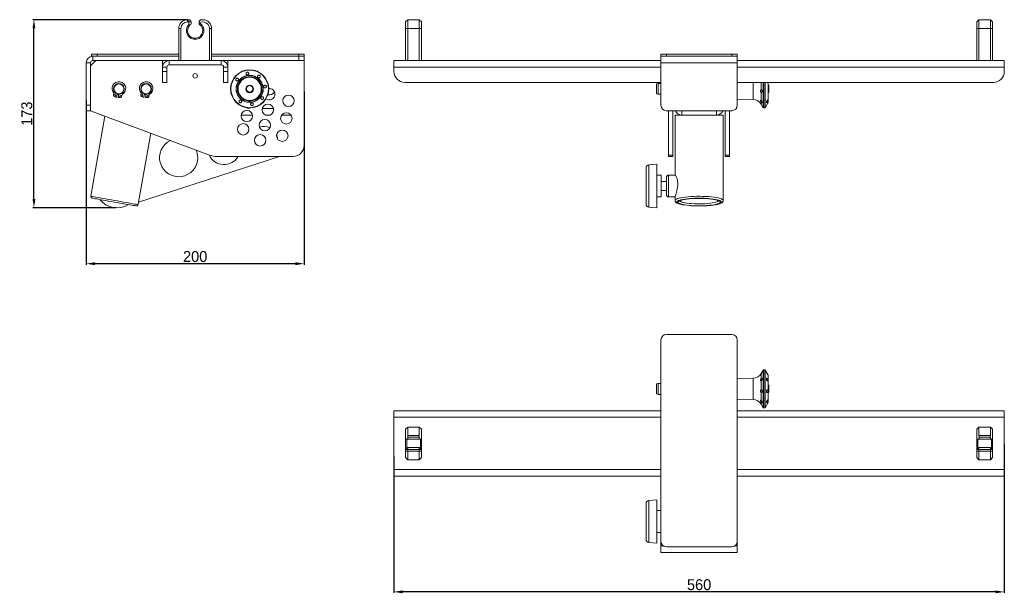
# Model space of a CAD drawing. Header units: millimetres. Extents: x -1231 to 214, y -125 to 566.
# Tile 1 of 2: x -1231 to -327, y -125 to 402. Entities that reach past the tile are written whole.
import ezdxf

# ---------------------------------------------------------------- set-up
doc = ezdxf.new("R2010")
doc.units = ezdxf.units.MM
doc.header["$PDSIZE"] = -1
doc.dimstyles.new('ISO-25', dxfattribs={"dimtxt": 2.5, "dimasz": 2.5, "dimexe": 1.25, "dimexo": 0.625, "dimtad": 1, "dimtxsty": 'Standard', "dimcen": 2.5, "dimadec": 0, "dimazin": 0, "dimtfac": 1, "dimtmove": 0, "dimatfit": 3, "dimfxl": 0, "dimarcsym": 0})

# ---------------------------------------------------------------- blocks, each defined once
blk = doc.blocks.new('*D7')
at = {"color": 0, "lineweight": -2}
for p, q in [((-327.16, 12.09), (-327.16, -124.19)), ((-887.16, 1.42), (-887.16, -124.19)), ((-335.16, -123.19), (-879.16, -123.19))]:
    blk.add_line(p, q, dxfattribs=at)
at = {"color": 0}
for points in [[(-879.16, -121.85), (-879.16, -124.52), (-887.16, -123.19)], [(-335.16, -121.85), (-335.16, -124.52), (-327.16, -123.19)]]:
    blk.add_solid(points, dxfattribs=at)
at = {"layer": 'Defpoints', "color": 0}
for p in [(-327.16, 13.09), (-887.16, 2.42), (-887.16, -123.19)]:
    blk.add_point(p, dxfattribs=at)
at = {"color": 0, "insert": (-607.16, -116.66), "char_height": 10, "attachment_point": 5}
blk.add_mtext('560', dxfattribs=at)
blk = doc.blocks.new('*D8')
at = {"color": 0, "lineweight": -2}
for p, q in [((-969.51, 335.96), (-969.51, 177.03)), ((-1169.51, 328.02), (-1169.51, 177.03)), ((-977.51, 178.03), (-1161.51, 178.03))]:
    blk.add_line(p, q, dxfattribs=at)
at = {"color": 0}
for points in [[(-1161.51, 179.37), (-1161.51, 176.7), (-1169.51, 178.03)], [(-977.51, 179.37), (-977.51, 176.7), (-969.51, 178.03)]]:
    blk.add_solid(points, dxfattribs=at)
at = {"layer": 'Defpoints', "color": 0}
for p in [(-969.51, 336.96), (-1169.51, 329.02), (-1169.51, 178.03)]:
    blk.add_point(p, dxfattribs=at)
at = {"color": 0, "insert": (-1069.51, 184.56), "char_height": 10, "attachment_point": 5}
blk.add_mtext('200', dxfattribs=at)
blk = doc.blocks.new('*D9')
at = {"color": 0, "lineweight": -2}
for p, q in [((-1076.26, 401.96), (-1218.42, 401.96)), ((-1217.42, 237.34), (-1217.42, 393.96)), ((-1142.22, 229.34), (-1218.42, 229.34))]:
    blk.add_line(p, q, dxfattribs=at)
at = {"color": 0}
for points in [[(-1218.75, 393.96), (-1216.08, 393.96), (-1217.42, 401.96)], [(-1218.75, 237.34), (-1216.08, 237.34), (-1217.42, 229.34)]]:
    blk.add_solid(points, dxfattribs=at)
at = {"layer": 'Defpoints', "color": 0}
for p in [(-1217.42, 401.96), (-1075.26, 401.96), (-1141.22, 229.34)]:
    blk.add_point(p, dxfattribs=at)
at = {"color": 0, "insert": (-1223.94, 315.65), "char_height": 10, "attachment_point": 5, "rotation": 90}
blk.add_mtext('173', dxfattribs=at)

msp = doc.modelspace()

# ---------------------------------------------------------------- linework, layer by layer
at = {"color": 7, "linetype": 'Continuous', "lineweight": 15}
for p, q in [((-1076.51, 401.96), (-1076.51, 399.96)), ((-1076.51, 401.96), (-1075.26, 401.96)), ((-1075.26, 399.96), (-1076.51, 399.96)), ((-1075.26, 401.96), (-1075.26, 399.96)), ((-1075.26, 397.52), (-1075.26, 399.96)), ((-1073.26, 399.96), (-1075.26, 399.96)), ((-1074.26, 397.1), (-1075.26, 397.52)), ((-1073.26, 399.96), (-1073.26, 397.87)), ((-1065.76, 399.01), (-1065.76, 399.96)), ((-1065.76, 397.87), (-1065.76, 399.01)), ((-1065.74, 399.01), (-1065.76, 399.01)), ((-1063.76, 401.96), (-1062.2, 401.95)), ((-876.41, 399.96), (-874.41, 401.96)), ((-876.41, 393.96), (-876.41, 399.96)), ((-874.4, 401.96), (-874.41, 401.96)), ((-874.41, 401.96), (-874.41, 393.96)), ((-874.41, 401.96), (-863.91, 401.96)), ((-863.91, 401.96), (-863.92, 401.96)), ((-863.91, 393.96), (-863.91, 401.96)), ((-863.91, 401.96), (-861.91, 399.96)), ((-861.91, 399.96), (-861.91, 393.96)), ((-352.41, 399.96), (-350.41, 401.96)), ((-352.41, 393.96), (-352.41, 399.96)), ((-350.4, 401.96), (-350.41, 401.96)), ((-350.41, 401.96), (-350.41, 393.96)), ((-350.41, 401.96), (-339.91, 401.96)), ((-339.91, 401.96), (-339.92, 401.96)), ((-339.91, 393.96), (-339.91, 401.96)), ((-339.91, 401.96), (-337.91, 399.96)), ((-337.91, 399.96), (-337.91, 393.96)), ((-1084.51, 393.96), (-1082.51, 393.96)), ((-1084.51, 364.46), (-1084.51, 393.96)), ((-1082.51, 393.96), (-1082.51, 364.46)), ((-1056.51, 364.46), (-1056.51, 393.96)), ((-1054.51, 393.96), (-1056.51, 393.96)), ((-1054.51, 393.96), (-1054.51, 364.46)), ((-876.41, 393.96), (-874.41, 393.96)), ((-876.41, 364.46), (-876.41, 393.96)), ((-874.41, 393.96), (-863.91, 393.96)), ((-874.41, 393.96), (-874.41, 364.46)), ((-863.91, 393.96), (-861.91, 393.96)), ((-863.91, 364.46), (-863.91, 393.96)), ((-861.91, 393.96), (-861.91, 364.46)), ((-352.41, 393.96), (-350.41, 393.96)), ((-352.41, 364.46), (-352.41, 393.96)), ((-350.41, 393.96), (-350.41, 364.46)), ((-350.41, 393.96), (-339.91, 393.96)), ((-339.91, 364.46), (-339.91, 393.96)), ((-339.91, 393.96), (-337.91, 393.96)), ((-337.91, 393.96), (-337.91, 364.46)), ((-1164.51, 370.46), (-1164.51, 368.46)), ((-1164.51, 370.46), (-1159.51, 370.46)), ((-1159.51, 370.46), (-1159.51, 368.46)), ((-1159.51, 370.46), (-1084.51, 370.46)), ((-1054.51, 370.46), (-974.51, 370.46)), ((-974.51, 370.46), (-974.51, 368.46)), ((-974.51, 370.46), (-969.51, 370.46)), ((-969.51, 370.46), (-969.51, 368.46)), ((-642.16, 370.46), (-642.16, 368.46)), ((-642.16, 370.46), (-637.16, 370.46)), ((-637.16, 370.46), (-637.16, 368.46)), ((-637.16, 370.46), (-577.16, 370.46)), ((-577.16, 370.46), (-577.16, 368.46)), ((-577.16, 370.46), (-572.16, 370.46)), ((-572.16, 370.46), (-572.16, 368.46)), ((-1165.51, 362.46), (-1169.51, 362.46)), ((-1169.51, 323.46), (-1169.51, 362.46)), ((-1160.51, 364.46), (-1165.51, 359.46)), ((-1165.51, 323.46), (-1165.51, 362.46)), ((-1164.51, 368.46), (-1163.51, 368.46)), ((-1163.51, 368.46), (-1163.51, 364.46)), ((-1163.51, 368.46), (-1084.51, 368.46)), ((-1163.51, 364.46), (-1093.51, 364.46)), ((-1159.51, 368.46), (-1084.51, 368.46)), ((-1099.51, 358.46), (-1099.51, 364.46)), ((-1093.51, 364.46), (-1093.51, 360.46)), ((-1093.51, 364.46), (-1045.51, 364.46)), ((-1054.51, 368.46), (-974.51, 368.46)), ((-1045.51, 364.46), (-974.51, 364.46)), ((-1045.51, 360.46), (-1045.51, 364.46)), ((-1039.51, 364.46), (-1039.51, 358.46)), ((-974.51, 368.46), (-969.51, 368.46)), ((-974.51, 364.46), (-974.51, 368.46)), ((-969.51, 364.46), (-974.51, 364.46)), ((-969.51, 368.46), (-969.51, 364.46)), ((-969.51, 286.46), (-969.51, 364.46)), ((-642.16, 364.46), (-887.16, 364.46)), ((-887.16, 358.46), (-887.16, 364.46)), ((-640.16, 368.46), (-642.16, 368.46)), ((-642.16, 362.46), (-642.16, 368.46)), ((-572.16, 362.46), (-642.16, 362.46)), ((-642.16, 323.46), (-642.16, 362.46)), ((-640.16, 368.46), (-637.16, 368.46)), ((-637.16, 368.46), (-577.16, 368.46)), ((-577.16, 368.46), (-574.16, 368.46)), ((-572.16, 368.46), (-574.16, 368.46)), ((-572.16, 362.46), (-572.16, 368.46)), ((-327.16, 364.46), (-572.16, 364.46)), ((-572.16, 323.46), (-572.16, 362.46)), ((-327.16, 358.46), (-327.16, 364.46)), ((-1095.51, 358.46), (-1099.51, 358.46)), ((-1099.51, 354.46), (-1099.51, 358.46)), ((-1099.51, 344.46), (-1099.51, 354.46)), ((-1099.51, 354.46), (-1095.51, 354.46)), ((-1095.51, 354.46), (-1095.51, 358.46)), ((-1095.51, 354.46), (-1095.51, 344.46)), ((-1093.51, 360.46), (-1045.51, 360.46)), ((-1039.51, 358.46), (-1043.51, 358.46)), ((-1043.51, 358.46), (-1043.51, 354.46)), ((-1043.51, 354.46), (-1039.51, 354.46)), ((-1043.51, 344.46), (-1043.51, 354.46)), ((-1039.51, 358.46), (-1039.51, 354.46)), ((-1039.51, 354.46), (-1039.51, 344.46)), ((-969.51, 320.46), (-969.51, 353.46)), ((-887.16, 354.46), (-887.16, 358.46)), ((-327.16, 354.46), (-327.16, 358.46)), ((-1095.51, 344.46), (-1099.51, 344.46)), ((-1039.51, 344.46), (-1043.51, 344.46)), ((-642.16, 344.46), (-877.16, 344.46)), ((-644.67, 343.46), (-646.17, 343.06)), ((-642.16, 343.46), (-644.67, 343.46)), ((-644.67, 343.46), (-644.67, 333.46)), ((-337.16, 344.46), (-572.16, 344.46)), ((-1144.01, 334.53), (-1144.34, 332.64)), ((-1119.01, 334.53), (-1119.34, 332.64)), ((-646.17, 343.06), (-646.17, 341.19)), ((-646.17, 341.19), (-646.17, 333.86)), ((-550.17, 335.16), (-550.17, 327.87)), ((-543.07, 341.46), (-543.57, 341.96)), ((-543.57, 334.96), (-543.07, 335.46)), ((-543.07, 335.46), (-543.07, 341.46)), ((-1141.64, 330.67), (-1143.61, 331.39)), ((-1141.1, 333.72), (-1141.64, 330.67)), ((-1140.45, 333.55), (-1140.46, 333.29)), ((-1139.62, 333.46), (-1140.16, 330.41)), ((-1138.06, 330.41), (-1140.16, 330.41)), ((-1136.62, 333.23), (-1136.95, 331.34)), ((-1116.64, 330.67), (-1118.61, 331.39)), ((-1116.1, 333.72), (-1116.64, 330.67)), ((-1115.79, 333.62), (-1115.82, 333.37)), ((-1114.62, 333.46), (-1115.16, 330.41)), ((-1113.06, 330.41), (-1115.16, 330.41)), ((-1111.62, 333.23), (-1111.95, 331.34)), ((-646.17, 333.86), (-644.67, 333.46)), ((-644.67, 333.46), (-642.16, 333.46)), ((-572.16, 328.89), (-557.5, 328.63)), ((-546.47, 321.21), (-543.74, 325.93)), ((-1169.51, 318.46), (-1169.51, 323.46)), ((-1169.51, 323.46), (-1165.51, 323.46)), ((-1165.51, 318.46), (-1169.51, 318.46)), ((-1165.51, 323.46), (-1165.51, 318.46)), ((-1165.51, 318.46), (-1056.33, 277.72)), ((-969.51, 314.46), (-969.51, 320.46)), ((-577.16, 318.46), (-637.16, 318.46)), ((-635.16, 318.46), (-635.16, 277.72)), ((-631.16, 318.46), (-631.16, 277.72)), ((-623.16, 318.46), (-623.16, 314.46)), ((-591.16, 314.46), (-591.16, 318.46)), ((-583.16, 318.46), (-583.16, 277.72)), ((-579.16, 318.46), (-579.16, 277.72)), ((-550.17, 324.32), (-548.38, 321.21)), ((-547.95, 320.96), (-546.9, 320.96)), ((-1152.25, 313.51), (-1165.23, 239.87)), ((-1155.51, 314.46), (-1155.51, 314.73)), ((-1155.51, 314.46), (-1154.79, 314.46)), ((-1027.29, 314.46), (-1016.97, 314.46)), ((-1004.99, 314.46), (-1000.71, 314.46)), ((-990.12, 314.46), (-981.63, 314.46)), ((-969.51, 291.11), (-969.51, 314.46)), ((-969.51, 314.46), (-969.51, 314.46)), ((-629.16, 314.46), (-629.16, 259.34)), ((-623.16, 314.46), (-629.16, 314.46)), ((-623.16, 314.46), (-591.16, 314.46)), ((-585.16, 314.46), (-591.16, 314.46)), ((-585.16, 236.05), (-585.16, 314.46)), ((-1110.33, 297.87), (-1121.51, 234.46)), ((-1121.51, 234.46), (-992.24, 276.46)), ((-1049.34, 276.46), (-979.51, 276.46)), ((-631.16, 277.72), (-635.16, 277.72)), ((-635.16, 277.72), (-635.16, 276.46)), ((-631.16, 276.46), (-635.16, 276.46)), ((-631.16, 277.72), (-631.16, 276.46)), ((-579.16, 277.72), (-583.16, 277.72)), ((-583.16, 277.72), (-583.16, 276.46)), ((-579.16, 276.46), (-583.16, 276.46)), ((-579.16, 277.72), (-579.16, 276.46)), ((-655.89, 256.25), (-655.89, 265.72)), ((-645.89, 269.34), (-653.15, 268.71)), ((-645.89, 257.78), (-645.89, 269.34)), ((-655.89, 232.96), (-655.89, 256.25)), ((-641.89, 259.34), (-645.89, 259.34)), ((-645.89, 229.34), (-645.89, 257.78)), ((-641.89, 253.56), (-641.89, 259.34)), ((-641.89, 239.34), (-641.89, 253.56)), ((-637.16, 253.34), (-641.89, 253.34)), ((-637.16, 250.73), (-637.16, 257.34)), ((-629.09, 259.34), (-635.16, 259.34)), ((-641.89, 245.34), (-637.16, 245.34)), ((-637.16, 241.34), (-637.16, 250.73)), ((-645.89, 239.34), (-641.89, 239.34)), ((-635.16, 239.34), (-629.16, 239.34)), ((-629.16, 239.49), (-629.16, 236.05)), ((-1121.9, 232.23), (-1121.51, 234.46)), ((-653.15, 229.98), (-645.89, 229.34)), ((-577.16, 113.09), (-637.16, 113.09)), ((-629.16, 113.09), (-625.16, 113.09)), ((-625.16, 113.09), (-623.16, 113.09)), ((-623.16, 113.09), (-591.16, 113.09)), ((-591.16, 113.09), (-589.16, 113.09)), ((-589.16, 113.09), (-585.16, 113.09)), ((-642.16, 108.09), (-642.16, -76.91)), ((-572.16, -76.91), (-572.16, 108.09)), ((-557.5, 72.92), (-572.16, 72.66)), ((-548.38, 80.34), (-550.17, 77.23)), ((-550.17, 76.84), (-550.17, 72.46)), ((-546.9, 80.59), (-547.95, 80.59)), ((-543.74, 75.61), (-546.47, 80.34)), ((-644.67, 68.09), (-646.17, 67.69)), ((-646.17, 67.69), (-646.17, 59.39)), ((-642.16, 68.09), (-644.67, 68.09)), ((-644.67, 68.09), (-644.67, 58.09)), ((-550.17, 70.48), (-550.17, 62.23)), ((-543.07, 66.09), (-543.57, 66.59)), ((-543.07, 64.87), (-543.07, 66.09)), ((-543.07, 60.09), (-543.07, 64.87)), ((-646.17, 59.39), (-646.17, 58.49)), ((-646.17, 58.49), (-644.67, 58.09)), ((-644.67, 58.09), (-642.16, 58.09)), ((-550.17, 59.79), (-550.17, 52.5)), ((-543.57, 59.59), (-543.07, 60.09)), ((-572.16, 53.52), (-557.5, 53.26)), ((-550.17, 48.95), (-548.38, 45.84)), ((-547.95, 45.59), (-546.9, 45.59)), ((-546.47, 45.84), (-543.74, 50.57)), ((-642.16, 43.09), (-887.16, 43.09)), ((-887.16, 37.09), (-887.16, 43.09)), ((-887.16, -10.91), (-887.16, 37.09)), ((-327.16, 43.09), (-572.16, 43.09)), ((-327.16, 37.09), (-327.16, 43.09)), ((-327.16, -10.91), (-327.16, 37.09)), ((-876.41, 26.09), (-874.41, 28.09)), ((-874.41, 28.09), (-874.41, 20.4)), ((-874.41, 28.09), (-863.91, 28.09)), ((-863.91, 20.4), (-863.91, 28.09)), ((-863.91, 28.09), (-861.91, 26.09)), ((-352.41, 26.09), (-350.41, 28.09)), ((-350.41, 28.09), (-350.41, 20.4)), ((-350.41, 28.09), (-339.91, 28.09)), ((-339.91, 20.4), (-339.91, 28.09)), ((-339.91, 28.09), (-337.91, 26.09)), ((-876.41, 16.86), (-876.41, 26.09)), ((-874.41, 20.4), (-874.31, 18.84)), ((-874.41, 20.4), (-863.91, 20.4)), ((-874.31, 18.84), (-864.01, 18.84)), ((-864.01, 18.84), (-863.91, 20.4)), ((-861.91, 26.09), (-861.91, 16.86)), ((-352.41, 16.86), (-352.41, 26.09)), ((-350.41, 20.4), (-350.31, 18.84)), ((-350.41, 20.4), (-339.91, 20.4)), ((-350.31, 18.84), (-340.01, 18.84)), ((-340.01, 18.84), (-339.91, 20.4)), ((-337.91, 26.09), (-337.91, 16.86)), ((-876.4, 16.84), (-876.41, 16.86)), ((-876.41, 7.34), (-876.41, 16.86)), ((-876.41, 7.34), (-874.41, 9.34)), ((-875.59, 16.84), (-876.4, 16.84)), ((-875.59, 16.84), (-862.73, 16.84)), ((-875.41, 16.84), (-875.41, 8.34)), ((-874.41, 9.34), (-874.41, 7.34)), ((-874.41, 9.34), (-863.91, 9.34)), ((-863.91, 9.34), (-861.91, 7.34)), ((-863.91, 7.34), (-863.91, 9.34)), ((-862.91, 8.34), (-862.91, 16.84)), ((-861.92, 16.84), (-862.73, 16.84)), ((-861.91, 16.86), (-861.92, 16.84)), ((-861.91, 16.91), (-861.91, 7.34)), ((-352.4, 16.84), (-352.41, 16.86)), ((-352.41, 7.34), (-352.41, 16.86)), ((-352.41, 7.34), (-350.41, 9.34)), ((-351.59, 16.84), (-352.4, 16.84)), ((-351.59, 16.84), (-338.73, 16.84)), ((-351.41, 16.84), (-351.41, 8.34)), ((-350.41, 9.34), (-350.41, 7.34)), ((-350.41, 9.34), (-339.91, 9.34)), ((-339.91, 9.34), (-337.91, 7.34)), ((-339.91, 7.34), (-339.91, 9.34)), ((-338.91, 8.34), (-338.91, 16.84)), ((-337.92, 16.84), (-338.73, 16.84)), ((-337.91, 16.86), (-337.92, 16.84)), ((-337.91, 16.91), (-337.91, 7.34)), ((-876.41, 6.09), (-876.41, 7.34)), ((-876.41, 7.34), (-874.41, 7.34)), ((-876.41, 6.09), (-874.41, 6.09)), ((-876.41, 0.09), (-876.41, 6.09)), ((-876.41, 0.09), (-874.41, -1.91)), ((-874.41, 7.34), (-874.41, 6.09)), ((-874.41, 7.34), (-863.91, 7.34)), ((-874.41, 6.09), (-863.91, 6.09)), ((-874.41, 6.09), (-874.41, -1.91)), ((-863.91, 7.34), (-861.91, 7.34)), ((-863.91, 6.09), (-863.91, 7.34)), ((-863.91, 6.09), (-861.91, 6.09)), ((-863.91, -1.91), (-863.91, 6.09)), ((-863.91, -1.91), (-861.91, 0.09)), ((-861.91, 7.34), (-861.91, 6.09)), ((-861.91, 6.09), (-861.91, 0.09)), ((-352.41, 6.09), (-352.41, 7.34)), ((-352.41, 7.34), (-350.41, 7.34)), ((-352.41, 6.09), (-350.41, 6.09)), ((-352.41, 0.09), (-352.41, 6.09)), ((-352.41, 0.09), (-350.41, -1.91)), ((-350.41, 7.34), (-339.91, 7.34)), ((-350.41, 7.34), (-350.41, 6.09)), ((-350.41, 6.09), (-339.91, 6.09)), ((-350.41, 6.09), (-350.41, -1.91)), ((-339.91, 7.34), (-337.91, 7.34)), ((-339.91, 6.09), (-339.91, 7.34)), ((-339.91, -1.91), (-339.91, 6.09)), ((-339.91, 6.09), (-337.91, 6.09)), ((-339.91, -1.91), (-337.91, 0.09)), ((-337.91, 7.34), (-337.91, 6.09)), ((-337.91, 6.09), (-337.91, 0.09)), ((-874.41, -1.91), (-863.91, -1.91)), ((-350.41, -1.91), (-339.91, -1.91)), ((-887.16, -16.91), (-887.16, -10.91)), ((-642.16, -16.91), (-887.16, -16.91)), ((-327.16, -16.91), (-572.16, -16.91)), ((-327.16, -16.91), (-327.16, -10.91)), ((-655.89, -73.47), (-655.89, -42.25)), ((-645.89, -38.63), (-653.15, -39.26)), ((-645.89, -76.76), (-645.89, -38.63)), ((-642.16, -48.63), (-645.89, -48.63)), ((-645.89, -68.63), (-642.16, -68.63)), ((-655.89, -75), (-655.89, -73.47)), ((-653.15, -77.99), (-645.89, -78.63)), ((-645.89, -78.63), (-645.89, -76.76)), ((-642.16, -80.91), (-642.16, -76.91)), ((-642.16, -86.91), (-642.16, -80.91)), ((-572.16, -80.91), (-572.16, -76.91)), ((-572.16, -86.91), (-572.16, -80.91)), ((-572.16, -86.91), (-642.16, -86.91)), ((-637.16, -81.91), (-577.16, -81.91))]:
    msp.add_line(p, q, dxfattribs=at)
at = {"color": 8, "linetype": 'Continuous', "lineweight": 15}
for p, q in [((-642.16, 358.46), (-887.16, 358.46)), ((-327.16, 358.46), (-572.16, 358.46)), ((-557.5, 344.3), (-557.5, 344.46)), ((-557.5, 328.63), (-557.5, 344.3)), ((-550.17, 344.46), (-550.17, 337.6)), ((-548.38, 321.21), (-548.38, 344.46)), ((-547.95, 320.96), (-547.95, 344.46)), ((-546.9, 320.96), (-546.9, 344.46)), ((-546.47, 344.46), (-546.47, 321.21)), ((-543.74, 325.93), (-543.74, 344.46)), ((-550.17, 326.4), (-550.17, 324.32)), ((-1007.96, 320.46), (-997.74, 320.46)), ((-969.51, 320.46), (-969.51, 320.46)), ((-653.15, 268.71), (-653.15, 229.98)), ((-635.16, 259.34), (-635.16, 251.08)), ((-635.16, 251.08), (-635.16, 239.34)), ((-623.16, 113.09), (-623.16, 113.09)), ((-591.16, 113.09), (-591.16, 113.09)), ((-557.5, 55.19), (-557.5, 72.92)), ((-550.17, 77.23), (-550.17, 77.2)), ((-548.38, 49.23), (-548.38, 80.34)), ((-547.95, 49.02), (-547.95, 80.59)), ((-546.9, 45.59), (-546.9, 80.59)), ((-546.47, 80.34), (-546.47, 45.84)), ((-543.74, 50.57), (-543.74, 75.61)), ((-557.5, 53.26), (-557.5, 55.19)), ((-550.17, 51.04), (-550.17, 48.95)), ((-548.38, 45.84), (-548.38, 49.23)), ((-547.95, 45.59), (-547.95, 49.02)), ((-642.16, 37.09), (-887.16, 37.09)), ((-327.16, 37.09), (-572.16, 37.09)), ((-642.16, -10.91), (-887.16, -10.91)), ((-327.16, -10.91), (-572.16, -10.91)), ((-653.15, -39.26), (-653.15, -77.99)), ((-640.16, -80.91), (-642.16, -80.91)), ((-572.16, -80.91), (-574.16, -80.91))]:
    msp.add_line(p, q, dxfattribs=at)
at = {"color": 7, "linetype": 'Continuous', "lineweight": 15, "flags": 128}
for points in [[(-1141.14, 333.47), (-1140.87, 333.39), (-1139.67, 333.21)], [(-1116.14, 333.47), (-1115.87, 333.39), (-1114.67, 333.21)], [(-1143.83, 234.57), (-1146.46, 235.03), (-1149.05, 235.49), (-1151.55, 235.93), (-1153.92, 236.35), (-1156.12, 236.74), (-1158.1, 237.09), (-1159.84, 237.39), (-1161.31, 237.65), (-1162.48, 237.86), (-1163.33, 238.01), (-1163.84, 238.1), (-1164.01, 238.13)], [(-622.52, 236.65), (-622.29, 236.71), (-620.47, 237.04), (-618.41, 237.33), (-616.13, 237.57), (-613.69, 237.76), (-611.13, 237.88), (-608.49, 237.95), (-605.83, 237.95), (-603.19, 237.88), (-600.63, 237.76), (-598.19, 237.57), (-595.91, 237.33), (-593.85, 237.04), (-592.03, 236.71), (-590.5, 236.33), (-590.2, 236.24)], [(-1123.64, 231.01), (-1123.81, 231.04), (-1124.33, 231.13), (-1125.17, 231.28), (-1126.34, 231.49), (-1127.81, 231.74), (-1129.55, 232.05), (-1131.54, 232.4), (-1133.73, 232.79), (-1136.1, 233.21), (-1138.6, 233.65), (-1141.19, 234.1), (-1143.83, 234.57)]]:
    msp.add_lwpolyline(points, dxfattribs=at)
at = {"color": 8, "linetype": 'Continuous', "lineweight": 15, "flags": 128}
for points in [[(-1165.23, 239.87), (-1165.22, 239.86), (-1164.95, 239.82), (-1164.34, 239.71), (-1163.38, 239.54), (-1162.09, 239.31), (-1160.5, 239.03), (-1158.64, 238.7), (-1156.52, 238.33), (-1154.2, 237.92), (-1151.7, 237.48), (-1149.06, 237.01), (-1146.34, 236.53), (-1143.57, 236.05)], [(-1143.57, 236.05), (-1140.8, 235.56), (-1138.07, 235.08), (-1135.44, 234.61), (-1132.93, 234.17), (-1130.61, 233.76), (-1128.49, 233.39), (-1126.63, 233.06), (-1125.04, 232.78), (-1123.75, 232.55), (-1122.8, 232.38), (-1122.18, 232.27), (-1121.91, 232.23), (-1121.9, 232.23)], [(-629.16, 236.05), (-629.11, 236.29), (-628.75, 236.78), (-628.04, 237.25), (-626.98, 237.7), (-625.6, 238.13), (-623.91, 238.52), (-621.95, 238.87), (-619.75, 239.18), (-617.34, 239.43), (-614.76, 239.63), (-612.06, 239.77), (-609.27, 239.85), (-606.46, 239.86), (-603.65, 239.82), (-600.9, 239.71), (-598.25, 239.54), (-595.76, 239.31), (-593.44, 239.03), (-591.36, 238.7), (-589.53, 238.33), (-587.99, 237.92), (-586.77, 237.48), (-585.88, 237.01), (-585.34, 236.53), (-585.16, 236.05)], [(-624.09, 236.57), (-624.91, 236.35), (-626.1, 235.93), (-626.96, 235.49), (-627.48, 235.03), (-627.66, 234.57), (-627.48, 234.1), (-626.96, 233.65), (-626.1, 233.21), (-624.91, 232.79), (-623.42, 232.4), (-621.72, 232.06)], [(-621.71, 232.31), (-622.29, 232.43), (-623.82, 232.81), (-625.05, 233.22), (-625.94, 233.65), (-626.48, 234.11), (-626.66, 234.57), (-626.48, 235.03), (-625.94, 235.48), (-625.05, 235.92), (-623.82, 236.33), (-622.52, 236.65)], [(-625.16, 236.06), (-625.12, 235.83), (-624.77, 235.4), (-624.07, 234.98), (-623.05, 234.58), (-621.72, 234.21), (-620.11, 233.87), (-618.24, 233.58), (-616.16, 233.34), (-613.9, 233.15), (-611.51, 233.01), (-609.04, 232.94), (-606.53, 232.92), (-604.03, 232.97), (-601.6, 233.07), (-599.27, 233.24), (-597.09, 233.45), (-595.12, 233.72), (-593.37, 234.04), (-591.9, 234.39), (-590.72, 234.77), (-589.86, 235.18), (-589.34, 235.61), (-589.16, 236.05), (-589.16, 236.05)], [(-586.66, 234.57), (-586.84, 235.03), (-587.36, 235.49), (-588.22, 235.93), (-589.41, 236.35), (-590.24, 236.58)], [(-590.2, 236.24), (-589.27, 235.92), (-588.38, 235.48), (-587.84, 235.03), (-587.66, 234.57)], [(-587.66, 234.57), (-587.84, 234.11), (-588.38, 233.65), (-589.27, 233.22), (-590.5, 232.81), (-592.03, 232.43), (-593.53, 232.15)], [(-592.72, 232.04), (-592.66, 232.05), (-590.9, 232.4), (-589.41, 232.79), (-588.22, 233.21), (-587.36, 233.65), (-586.84, 234.1), (-586.66, 234.57)]]:
    msp.add_lwpolyline(points, dxfattribs=at)
at = {"color": 7, "linetype": 'Continuous', "lineweight": 15}
for centre, radius in [((-1069.51, 350.46), 2.1), ((-1019.51, 338.46), 17.5), ((-1019.51, 338.46), 17.25), ((-1139.51, 338.46), 5), ((-1114.51, 338.46), 5), ((-1019.51, 338.46), 12.52), ((-1019.51, 338.46), 10.69), ((-1139.51, 338.46), 4.5), ((-1114.51, 338.46), 4.5), ((-1019.51, 338.46), 3.5), ((-1019.51, 338.46), 3), ((-1143.23, 332.44), 0.75), ((-1138.06, 331.53), 0.75), ((-1118.23, 332.44), 0.75), ((-1113.06, 331.53), 0.75), ((-983.89, 327.57), 5.25), ((-1022.13, 313.51), 5.25), ((-1002.85, 319.25), 5.25), ((-985.88, 311.37), 5.25), ((-1005.61, 305.07), 5.25), ((-1025.38, 301.37), 5.25), ((-989.55, 295.46), 5.25), ((-1009.83, 291.26), 5.25)]:
    msp.add_circle(centre, radius, dxfattribs=at)
for centre, radius, start, end in [((-1076.51, 393.96), 8, 90, 180), ((-1076.51, 393.96), 6, 90, 180), ((-1069.51, 391.96), 8, 135.95137, 61.88726), ((-1069.51, 391.96), 7, 132.73211, 57.60763), ((-1075.26, 399.96), 2, 0, 90), ((-1069.51, 391.96), 7, 122.39237, 132.73211), ((-1062.51, 393.96), 6, 0, 122.57406), ((-1062.51, 393.96), 8, 0, 87.81205), ((-1163.51, 362.46), 6, 90, 180), ((-1163.51, 362.46), 2, 90, 180), ((-1093.51, 358.46), 6, 90, 180), ((-1045.51, 358.46), 6, 0, 90), ((-1093.51, 358.46), 2, 90, 180), ((-1045.51, 358.46), 2, 0, 90), ((-877.16, 354.46), 10, 180, 270), ((-337.16, 354.46), 10, 270, 0), ((-1139.45, 338.8), 6.25, 296.8978, 223.158), ((-1114.45, 338.8), 6.25, 296.8978, 223.158), ((-1001.51, 338.46), 5.5, 255.97033, 329.7502), ((-1001.59, 333.64), 5.25, 0, 94.59845), ((-1143.23, 332.44), 1.13, 170.0279, 250.0279), ((-1138.06, 331.53), 1.13, 270.0279, 350.0279), ((-1118.23, 332.44), 1.12, 170.0279, 250.0279), ((-1113.06, 331.53), 1.13, 270.0279, 350.0279), ((-1001.59, 333.64), 5.25, 235.30866, 0), ((-557.65, 320), 8.63, 30, 89.00004), ((-544.17, 326.18), 0.5, 330, 0), ((-1020.16, 325.91), 5.25, 243.46749, 290.53251), ((-637.16, 323.46), 5, 180, 270), ((-623.16, 320.46), 6, 199.47122, 270), ((-591.16, 320.46), 6, 270, 340.52878), ((-577.16, 323.46), 5, 270, 0), ((-547.95, 321.46), 0.5, 210, 270), ((-546.9, 321.46), 0.5, 270, 330), ((-1006.36, 291.53), 12.5, 64.03149, 109.57765), ((-1084.7, 275.33), 17.5, 115.53284, 0), ((-1006.36, 291.53), 12.5, 4.54388, 21.75579), ((-1084.7, 275.33), 17.5, 0, 23.54225), ((-979.51, 286.46), 10, 270, 0), ((-1043.08, 283.94), 15, 203.7271, 330.09185), ((-1049.34, 296.46), 20, 249.53754, 270), ((-652.89, 265.72), 3, 95, 180), ((-635.16, 257.34), 2, 90, 180), ((-1163.75, 239.61), 1.5, 170, 260), ((-1141.22, 249.34), 20, 218.59038, 301.40962), ((-635.16, 241.34), 2, 180, 270), ((-607.16, 150.13), 88.09, 78.92982, 101.08494), ((-1123.38, 232.49), 1.5, 260, 350), ((-652.89, 232.96), 3, 180, 265), ((-607.15, 328.26), 97.29, 261.38487, 278.53119), ((-607.09, 322.4), 91.27, 260.77659, 278.54285), ((-637.16, 108.09), 5, 90, 180), ((-577.16, 108.09), 5, 0, 90), ((-557.65, 81.54), 8.63, 270.99996, 330), ((-547.95, 80.09), 0.5, 90, 150), ((-546.9, 80.09), 0.5, 30, 90), ((-544.17, 75.36), 0.5, 0, 30), ((-557.65, 44.64), 8.63, 30, 89.00004), ((-547.95, 46.09), 0.5, 210, 270), ((-546.9, 46.09), 0.5, 270, 330), ((-544.17, 50.82), 0.5, 330, 0), ((-652.89, -42.25), 3, 95, 180), ((-652.89, -75), 3, 180, 265), ((-637.16, -76.91), 5, 180, 270), ((-577.16, -76.91), 5, 270, 0)]:
    msp.add_arc(centre, radius, start, end, dxfattribs=at)
for points, knots in [([(-1065.76, 399.96), (-1065.73, 400.22), (-1065.68, 400.67), (-1065.31, 401.27), (-1064.83, 401.68), (-1064.29, 401.92), (-1063.92, 401.95), (-1063.76, 401.96)], [0, 0, 0, 0, 0.290308, 0.504359, 0.682834, 0.862175, 1, 1, 1, 1]), ([(-1021.8, 353.84), (-1021.67, 353.84), (-1021.42, 353.86), (-1021.05, 353.73), (-1020.73, 353.51), (-1020.49, 353.18), (-1020.35, 352.77), (-1020.37, 352.3), (-1020.57, 351.87), (-1020.88, 351.56), (-1021.26, 351.38), (-1021.65, 351.33), (-1022.01, 351.4), (-1022.34, 351.56), (-1022.63, 351.83), (-1022.83, 352.21), (-1022.9, 352.67), (-1022.78, 353.15), (-1022.49, 353.54), (-1022.13, 353.76), (-1021.89, 353.82), (-1021.8, 353.84)], [0, 0, 0, 0, 0.045449, 0.090821, 0.138221, 0.190882, 0.249935, 0.314503, 0.380408, 0.430877, 0.481587, 0.526213, 0.568445, 0.613131, 0.66365, 0.721669, 0.786029, 0.851984, 0.913319, 0.966743, 1, 1, 1, 1]), ([(-1030, 346.22), (-1030.08, 346.13), (-1030.24, 345.94), (-1030.58, 345.77), (-1030.95, 345.7), (-1031.36, 345.74), (-1031.76, 345.94), (-1032.09, 346.29), (-1032.26, 346.75), (-1032.25, 347.23), (-1032.08, 347.63), (-1031.82, 347.93), (-1031.53, 348.11), (-1031.18, 348.22), (-1030.79, 348.22), (-1030.37, 348.07), (-1030.01, 347.78), (-1029.78, 347.35), (-1029.73, 346.89), (-1029.82, 346.5), (-1029.94, 346.31), (-1030, 346.22)], [0, 0, 0, 0, 0.044293, 0.088475, 0.135429, 0.189331, 0.250628, 0.316494, 0.381026, 0.438838, 0.48889, 0.534067, 0.578219, 0.612343, 0.669691, 0.726842, 0.789595, 0.85572, 0.919027, 0.964603, 1, 1, 1, 1]), ([(-1029.37, 345.76), (-1028.89, 346.34), (-1027.91, 347.53), (-1026, 348.96), (-1023.78, 350.05), (-1021.33, 350.68), (-1018.8, 350.8), (-1016.36, 350.4), (-1014.13, 349.57), (-1012.16, 348.38), (-1010.45, 346.84), (-1009, 344.96), (-1007.91, 342.73), (-1007.28, 340.28), (-1007.17, 337.75), (-1007.56, 335.31), (-1008.39, 333.08), (-1009.59, 331.11), (-1011.12, 329.4), (-1013.01, 327.95), (-1015.23, 326.86), (-1017.68, 326.23), (-1020.21, 326.12), (-1022.65, 326.51), (-1024.88, 327.34), (-1026.85, 328.54), (-1028.57, 330.07), (-1030.01, 331.96), (-1031.1, 334.18), (-1031.73, 336.63), (-1031.85, 339.16), (-1031.45, 341.6), (-1030.64, 343.85), (-1029.78, 345.13), (-1029.37, 345.76)], [0, 0, 0, 0, 0.029129, 0.060003, 0.09216, 0.125, 0.15784, 0.189997, 0.220871, 0.25, 0.279129, 0.310003, 0.34216, 0.375, 0.40784, 0.439997, 0.470871, 0.5, 0.529129, 0.560003, 0.59216, 0.625, 0.65784, 0.689997, 0.720871, 0.75, 0.779129, 0.810003, 0.84216, 0.875, 0.90784, 0.939997, 0.970871, 1, 1, 1, 1]), ([(-1028.48, 345.1), (-1028.86, 344.53), (-1029.63, 343.36), (-1030.37, 341.32), (-1030.73, 339.1), (-1030.63, 336.8), (-1030.06, 334.57), (-1029.06, 332.55), (-1027.75, 330.83), (-1026.19, 329.43), (-1024.4, 328.35), (-1022.37, 327.59), (-1020.15, 327.23), (-1017.85, 327.33), (-1015.62, 327.91), (-1013.59, 328.9), (-1011.88, 330.21), (-1010.48, 331.78), (-1009.4, 333.56), (-1008.64, 335.59), (-1008.28, 337.82), (-1008.38, 340.12), (-1008.96, 342.34), (-1009.95, 344.37), (-1011.26, 346.09), (-1012.83, 347.48), (-1014.61, 348.57), (-1016.64, 349.32), (-1018.87, 349.68), (-1021.17, 349.58), (-1023.4, 349.01), (-1025.41, 348.01), (-1027.15, 346.71), (-1028.05, 345.63), (-1028.48, 345.1)], [0, 0, 0, 0, 0.029129, 0.060003, 0.09216, 0.125, 0.15784, 0.189997, 0.220871, 0.25, 0.279129, 0.310003, 0.34216, 0.375, 0.40784, 0.439997, 0.470871, 0.5, 0.529129, 0.560003, 0.59216, 0.625, 0.65784, 0.689997, 0.720871, 0.75, 0.779129, 0.810003, 0.84216, 0.875, 0.90784, 0.939997, 0.970871, 1, 1, 1, 1]), ([(-1011.13, 351.19), (-1011, 351.2), (-1010.74, 351.2), (-1010.36, 351.05), (-1010.06, 350.8), (-1009.85, 350.48), (-1009.74, 350.12), (-1009.75, 349.72), (-1009.89, 349.32), (-1010.18, 348.96), (-1010.61, 348.73), (-1011.07, 348.68), (-1011.49, 348.78), (-1011.82, 348.98), (-1012.06, 349.26), (-1012.21, 349.59), (-1012.27, 349.97), (-1012.2, 350.38), (-1011.97, 350.78), (-1011.61, 351.09), (-1011.28, 351.16), (-1011.13, 351.19)], [0, 0, 0, 0, 0.04819, 0.096523, 0.141915, 0.186004, 0.232007, 0.282471, 0.339058, 0.401821, 0.467935, 0.531248, 0.576831, 0.622552, 0.665008, 0.708311, 0.756372, 0.811565, 0.873944, 0.94004, 1, 1, 1, 1]), ([(-543.67, 326.24), (-543.67, 326.22), (-543.67, 326.15), (-543.67, 326.53), (-543.67, 327.34), (-543.67, 328.54), (-543.67, 330.07), (-543.67, 331.96), (-543.67, 334.18), (-543.67, 336.63), (-543.67, 339.16), (-543.67, 341.59), (-543.67, 343.38), (-543.67, 344.25), (-543.67, 344.46)], [0, 0, 0, 0, 0.027917, 0.124887, 0.217988, 0.305827, 0.393665, 0.486766, 0.583736, 0.682765, 0.781794, 0.878765, 0.971865, 1, 1, 1, 1]), ([(-1004.85, 341.71), (-1004.73, 341.64), (-1004.49, 341.51), (-1004.23, 341.16), (-1004.11, 340.76), (-1004.11, 340.37), (-1004.23, 340.01), (-1004.45, 339.69), (-1004.77, 339.44), (-1005.19, 339.3), (-1005.66, 339.32), (-1006.08, 339.51), (-1006.4, 339.83), (-1006.58, 340.2), (-1006.63, 340.59), (-1006.57, 340.95), (-1006.41, 341.29), (-1006.14, 341.57), (-1005.76, 341.78), (-1005.31, 341.85), (-1005, 341.76), (-1004.85, 341.71)], [0, 0, 0, 0, 0.052905, 0.106014, 0.154295, 0.198852, 0.243282, 0.290619, 0.343131, 0.402028, 0.466492, 0.532435, 0.583117, 0.634044, 0.678789, 0.721013, 0.765597, 0.815955, 0.8738, 0.938051, 1, 1, 1, 1]), ([(-550.17, 337.6), (-550.28, 337.57), (-550.49, 337.52), (-550.75, 337.22), (-550.89, 336.86), (-550.93, 336.51), (-550.88, 336.16), (-550.76, 335.82), (-550.56, 335.49), (-550.34, 335.27), (-550.22, 335.19), (-550.17, 335.16)], [0, 0, 0, 0, 0.1661609, 0.3137944, 0.4114063, 0.5096479, 0.5945254, 0.6801305, 0.8056523, 0.9331205, 1, 1, 1, 1]), ([(-550.17, 337.6), (-550.07, 337.58), (-549.87, 337.54), (-549.61, 337.23), (-549.44, 336.83), (-549.36, 336.39), (-549.36, 335.98), (-549.42, 335.64), (-549.53, 335.35), (-549.7, 335.16), (-549.92, 335.07), (-550.09, 335.13), (-550.17, 335.16)], [0, 0, 0, 0, 0.135885, 0.254086, 0.362076, 0.455711, 0.538731, 0.618035, 0.699829, 0.788942, 0.888699, 1, 1, 1, 1]), ([(-1029.25, 327.18), (-1029.2, 327.34), (-1029.11, 327.64), (-1028.77, 327.99), (-1028.34, 328.21), (-1027.87, 328.23), (-1027.47, 328.11), (-1027.15, 327.89), (-1026.92, 327.61), (-1026.78, 327.27), (-1026.75, 326.88), (-1026.84, 326.47), (-1027.09, 326.08), (-1027.48, 325.8), (-1027.96, 325.68), (-1028.42, 325.75), (-1028.79, 325.96), (-1029.06, 326.24), (-1029.22, 326.58), (-1029.28, 326.91), (-1029.26, 327.11), (-1029.25, 327.18)], [0, 0, 0, 0, 0.063677, 0.127245, 0.193407, 0.255771, 0.300545, 0.345432, 0.387714, 0.431531, 0.480571, 0.536938, 0.600206, 0.666363, 0.729156, 0.784336, 0.832398, 0.876844, 0.921395, 0.969035, 1, 1, 1, 1]), ([(-1016.25, 323.8), (-1016.32, 323.68), (-1016.46, 323.44), (-1016.81, 323.18), (-1017.2, 323.06), (-1017.6, 323.06), (-1017.96, 323.18), (-1018.27, 323.4), (-1018.52, 323.72), (-1018.66, 324.14), (-1018.64, 324.61), (-1018.45, 325.03), (-1018.14, 325.35), (-1017.77, 325.53), (-1017.37, 325.58), (-1017.01, 325.52), (-1016.68, 325.36), (-1016.39, 325.09), (-1016.19, 324.71), (-1016.11, 324.26), (-1016.21, 323.95), (-1016.25, 323.8)], [0, 0, 0, 0, 0.052903, 0.106014, 0.154295, 0.198852, 0.243282, 0.290618, 0.34313, 0.402026, 0.466492, 0.532435, 0.583116, 0.634044, 0.678789, 0.721012, 0.765596, 0.815954, 0.873799, 0.938051, 1, 1, 1, 1]), ([(-1007.01, 329.2), (-1007.09, 329.11), (-1007.27, 328.92), (-1007.61, 328.75), (-1008, 328.68), (-1008.4, 328.74), (-1008.79, 328.94), (-1009.11, 329.28), (-1009.27, 329.72), (-1009.27, 330.17), (-1009.13, 330.56), (-1008.89, 330.87), (-1008.59, 331.08), (-1008.24, 331.2), (-1007.84, 331.21), (-1007.43, 331.08), (-1007.1, 330.84), (-1006.87, 330.5), (-1006.75, 330.12), (-1006.77, 329.68), (-1006.89, 329.37), (-1006.99, 329.23), (-1007.01, 329.2)], [0, 0, 0, 0, 0.045439, 0.090802, 0.138192, 0.190842, 0.249883, 0.314437, 0.38033, 0.430785, 0.481486, 0.526103, 0.568325, 0.613002, 0.663511, 0.721518, 0.785864, 0.828782, 0.88393, 0.939306, 0.989143, 1, 1, 1, 1]), ([(-550.17, 327.87), (-550.28, 327.98), (-550.49, 328.18), (-550.75, 328.24), (-550.89, 328.15), (-550.93, 327.97), (-550.88, 327.72), (-550.76, 327.4), (-550.56, 327.02), (-550.34, 326.67), (-550.22, 326.47), (-550.17, 326.4)], [0, 0, 0, 0, 0.166162, 0.313797, 0.411406, 0.509646, 0.594525, 0.680135, 0.805655, 0.933121, 1, 1, 1, 1]), ([(-550.17, 327.87), (-550.07, 327.72), (-549.87, 327.45), (-549.61, 326.93), (-549.44, 326.46), (-549.36, 326.09), (-549.36, 325.85), (-549.42, 325.72), (-549.53, 325.7), (-549.7, 325.8), (-549.92, 326.03), (-550.09, 326.27), (-550.17, 326.4)], [0, 0, 0, 0, 0.135884, 0.254085, 0.362077, 0.455711, 0.538732, 0.618033, 0.69983, 0.788941, 0.888698, 1, 1, 1, 1]), ([(-545.11, 327.18), (-545.03, 327.34), (-544.86, 327.64), (-544.58, 327.99), (-544.32, 328.21), (-544.14, 328.23), (-544.05, 328.11), (-544.04, 327.89), (-544.1, 327.61), (-544.22, 327.27), (-544.39, 326.88), (-544.62, 326.47), (-544.89, 326.08), (-545.15, 325.8), (-545.35, 325.68), (-545.47, 325.75), (-545.5, 325.96), (-545.46, 326.24), (-545.37, 326.58), (-545.24, 326.91), (-545.15, 327.11), (-545.11, 327.18)], [0, 0, 0, 0, 0.063677, 0.127245, 0.193407, 0.255771, 0.300545, 0.345432, 0.387714, 0.431531, 0.480571, 0.536938, 0.600206, 0.666363, 0.729156, 0.784336, 0.832398, 0.876844, 0.921395, 0.969035, 1, 1, 1, 1]), ([(-629.05, 259.23), (-628.99, 259.24), (-628.86, 259.24), (-628.22, 258.14), (-627.55, 256.47), (-627.09, 254.64), (-626.76, 252.62), (-626.71, 249.91), (-627.15, 246.76), (-627.9, 243.84), (-628.68, 241.39), (-629.16, 239.87), (-629.11, 239.68), (-629.1, 239.62)], [0, 0, 0, 0, 0.067558, 0.172065, 0.285117, 0.343408, 0.403647, 0.513027, 0.613478, 0.71856, 0.83415, 0.950912, 1, 1, 1, 1]), ([(-629.13, 236.06), (-629.14, 235.96), (-629.17, 235.6), (-628.92, 235), (-628.49, 234.4), (-627.86, 233.89), (-626.98, 233.4), (-625.74, 232.93), (-624.15, 232.5), (-622.95, 232.22), (-622.23, 232.11), (-622.19, 232.1)], [0, 0, 0, 0, 0.032918, 0.128183, 0.223906, 0.334434, 0.477432, 0.654739, 0.825142, 0.988314, 1, 1, 1, 1]), ([(-625.29, 235.59), (-625.3, 235.58), (-625.32, 235.55), (-625.14, 235.71), (-624.7, 235.93), (-623.94, 236.21), (-623.1, 236.46), (-622.42, 236.61), (-622.19, 236.66)], [0, 0, 0, 0, 0.0566034, 0.2344944, 0.429896, 0.6466868, 0.8801575, 1, 1, 1, 1]), ([(-592.29, 232.08), (-592.22, 232.09), (-591.49, 232.2), (-590.31, 232.46), (-588.78, 232.87), (-587.48, 233.34), (-586.52, 233.84), (-585.82, 234.41), (-585.36, 235.05), (-585.17, 235.64), (-585.16, 235.97), (-585.16, 236.05)], [0, 0, 0, 0, 0.016867, 0.173699, 0.33249, 0.494956, 0.66501, 0.784993, 0.883505, 0.975048, 1, 1, 1, 1]), ([(-590.65, 236.28), (-590.34, 236.18), (-589.75, 235.99), (-589.24, 235.74), (-589.01, 235.57), (-589.03, 235.58), (-589.03, 235.59)], [0, 0, 0, 0, 0.326822, 0.619071, 0.882071, 1, 1, 1, 1]), ([(-550.17, 77.2), (-550.28, 77.02), (-550.49, 76.68), (-550.75, 76.3), (-550.9, 76.07), (-550.91, 76.02), (-550.92, 75.99)], [0, 0, 0, 0, 0.326033, 0.615709, 0.807237, 1, 1, 1, 1]), ([(-550.17, 72.46), (-550.28, 72.31), (-550.49, 72.03), (-550.75, 71.56), (-550.89, 71.15), (-550.93, 70.83), (-550.88, 70.59), (-550.76, 70.41), (-550.56, 70.33), (-550.34, 70.37), (-550.22, 70.45), (-550.17, 70.48)], [0, 0, 0, 0, 0.1661611, 0.3137962, 0.4114052, 0.5096451, 0.5945224, 0.6801323, 0.8056524, 0.9331181, 1, 1, 1, 1]), ([(-550.9, 75.99), (-550.89, 75.99), (-550.87, 75.99), (-550.76, 76.08), (-550.56, 76.29), (-550.34, 76.57), (-550.22, 76.77), (-550.17, 76.84)], [0, 0, 0, 0, 0.10294, 0.292332, 0.570031, 0.852038, 1, 1, 1, 1]), ([(-550.17, 77.2), (-550.07, 77.39), (-549.87, 77.73), (-549.61, 78.16), (-549.44, 78.42), (-549.36, 78.51), (-549.36, 78.45), (-549.42, 78.28), (-549.53, 78.03), (-549.7, 77.68), (-549.92, 77.27), (-550.09, 76.99), (-550.17, 76.84)], [0, 0, 0, 0, 0.1358839, 0.2540854, 0.3620745, 0.4557098, 0.538733, 0.6180337, 0.6998301, 0.7889418, 0.888699, 1, 1, 1, 1]), ([(-550.17, 72.46), (-550.07, 72.58), (-549.87, 72.8), (-549.61, 72.88), (-549.44, 72.78), (-549.36, 72.53), (-549.36, 72.2), (-549.42, 71.84), (-549.53, 71.46), (-549.7, 71.08), (-549.92, 70.72), (-550.09, 70.56), (-550.17, 70.48)], [0, 0, 0, 0, 0.135887, 0.254085, 0.362077, 0.455712, 0.538733, 0.618034, 0.699831, 0.788943, 0.8887, 1, 1, 1, 1]), ([(-545.18, 77.74), (-545.24, 77.86), (-545.35, 78.1), (-545.46, 78.36), (-545.5, 78.49), (-545.47, 78.49), (-545.38, 78.37), (-545.23, 78.15), (-545.04, 77.83), (-544.79, 77.41), (-544.52, 76.94), (-544.29, 76.52), (-544.12, 76.2), (-544.04, 76.02), (-544.04, 75.97), (-544.12, 76.03), (-544.25, 76.19), (-544.43, 76.46), (-544.67, 76.83), (-544.94, 77.29), (-545.1, 77.59), (-545.18, 77.74)], [0, 0, 0, 0, 0.052905, 0.106014, 0.154295, 0.198852, 0.243282, 0.290619, 0.343131, 0.402028, 0.466492, 0.532435, 0.583117, 0.634044, 0.678789, 0.721013, 0.765597, 0.815955, 0.8738, 0.938051, 1, 1, 1, 1]), ([(-545.31, 71.47), (-545.35, 71.6), (-545.44, 71.86), (-545.49, 72.23), (-545.49, 72.54), (-545.42, 72.75), (-545.29, 72.86), (-545.11, 72.85), (-544.88, 72.71), (-544.62, 72.41), (-544.36, 71.99), (-544.16, 71.53), (-544.06, 71.11), (-544.03, 70.78), (-544.08, 70.54), (-544.2, 70.38), (-544.36, 70.33), (-544.59, 70.4), (-544.85, 70.62), (-545.11, 70.99), (-545.25, 71.31), (-545.31, 71.47)], [0, 0, 0, 0, 0.04819, 0.096523, 0.141915, 0.186004, 0.232007, 0.282471, 0.339058, 0.401821, 0.467935, 0.531248, 0.576831, 0.622552, 0.665008, 0.708311, 0.756372, 0.811565, 0.873944, 0.94004, 1, 1, 1, 1]), ([(-543.67, 53.23), (-543.67, 53.7), (-543.67, 54.69), (-543.67, 56.6), (-543.67, 58.81), (-543.67, 61.27), (-543.67, 63.79), (-543.67, 66.24), (-543.67, 68.47), (-543.67, 70.43), (-543.67, 72.15), (-543.67, 73.6), (-543.67, 74.68), (-543.67, 75.29), (-543.67, 75.31), (-543.67, 75.31)], [0, 0, 0, 0, 0.073082, 0.150541, 0.23122, 0.313612, 0.396003, 0.476683, 0.554142, 0.627223, 0.700305, 0.777764, 0.858444, 0.940835, 1, 1, 1, 1]), ([(-550.17, 62.23), (-550.28, 62.2), (-550.49, 62.15), (-550.75, 61.85), (-550.89, 61.5), (-550.93, 61.14), (-550.88, 60.8), (-550.76, 60.45), (-550.56, 60.12), (-550.34, 59.9), (-550.22, 59.82), (-550.17, 59.79)], [0, 0, 0, 0, 0.166161, 0.313797, 0.411404, 0.509646, 0.594524, 0.680131, 0.805652, 0.93312, 1, 1, 1, 1]), ([(-550.17, 62.23), (-550.07, 62.21), (-549.87, 62.17), (-549.61, 61.86), (-549.44, 61.46), (-549.36, 61.02), (-549.36, 60.61), (-549.42, 60.27), (-549.53, 59.99), (-549.7, 59.79), (-549.92, 59.7), (-550.09, 59.76), (-550.17, 59.79)], [0, 0, 0, 0, 0.135885, 0.254086, 0.362078, 0.455711, 0.538733, 0.618035, 0.699831, 0.788943, 0.888698, 1, 1, 1, 1]), ([(-545.49, 60.79), (-545.48, 60.92), (-545.47, 61.18), (-545.37, 61.55), (-545.23, 61.86), (-545.03, 62.11), (-544.79, 62.25), (-544.52, 62.22), (-544.28, 62.03), (-544.12, 61.71), (-544.04, 61.34), (-544.05, 60.95), (-544.12, 60.58), (-544.25, 60.25), (-544.44, 59.97), (-544.68, 59.76), (-544.95, 59.7), (-545.2, 59.82), (-545.38, 60.11), (-545.48, 60.46), (-545.48, 60.7), (-545.49, 60.79)], [0, 0, 0, 0, 0.045449, 0.090821, 0.138221, 0.190882, 0.249935, 0.314503, 0.380408, 0.430877, 0.481587, 0.526213, 0.568445, 0.613131, 0.66365, 0.721669, 0.786029, 0.851984, 0.913319, 0.966743, 1, 1, 1, 1]), ([(-550.17, 52.5), (-550.28, 52.61), (-550.49, 52.82), (-550.75, 52.87), (-550.89, 52.78), (-550.93, 52.6), (-550.88, 52.35), (-550.76, 52.04), (-550.56, 51.66), (-550.34, 51.3), (-550.22, 51.1), (-550.17, 51.04)], [0, 0, 0, 0, 0.166163, 0.313795, 0.411404, 0.509646, 0.594525, 0.680131, 0.805653, 0.933119, 1, 1, 1, 1]), ([(-550.17, 52.5), (-550.07, 52.36), (-549.87, 52.09), (-549.61, 51.57), (-549.44, 51.1), (-549.37, 50.78), (-549.35, 50.55), (-549.38, 50.4), (-549.47, 50.33), (-549.62, 50.38), (-549.82, 50.55), (-550.01, 50.79), (-550.13, 50.98), (-550.17, 51.04)], [0, 0, 0, 0, 0.135842, 0.254004, 0.361962, 0.455566, 0.49952, 0.581268, 0.662876, 0.748132, 0.842853, 0.949069, 1, 1, 1, 1]), ([(-544.04, 52.6), (-544.05, 52.52), (-544.07, 52.35), (-544.17, 52.02), (-544.33, 51.64), (-544.54, 51.24), (-544.8, 50.83), (-545.07, 50.51), (-545.3, 50.33), (-545.44, 50.35), (-545.5, 50.51), (-545.48, 50.78), (-545.41, 51.07), (-545.29, 51.42), (-545.12, 51.81), (-544.88, 52.23), (-544.62, 52.58), (-544.36, 52.82), (-544.16, 52.87), (-544.06, 52.78), (-544.05, 52.65), (-544.04, 52.6)], [0, 0, 0, 0, 0.044293, 0.088475, 0.135429, 0.189331, 0.250628, 0.316494, 0.381026, 0.438838, 0.48889, 0.534067, 0.578219, 0.612343, 0.669691, 0.726842, 0.789595, 0.85572, 0.919027, 0.964603, 1, 1, 1, 1]), ([(-543.67, 50.87), (-543.67, 50.85), (-543.67, 50.78), (-543.67, 51.17), (-543.67, 51.95), (-543.67, 52.81), (-543.67, 53.23)], [0, 0, 0, 0, 0.0912828, 0.4083604, 0.7127816, 1, 1, 1, 1]), ([(-874.31, 18.84), (-874.3, 18.66), (-874.26, 18.29), (-874.35, 17.78), (-874.55, 17.36), (-874.88, 17), (-875.25, 16.85), (-875.52, 16.84), (-875.59, 16.84)], [0, 0, 0, 0, 0.156463, 0.312888, 0.471323, 0.649484, 0.912215, 1, 1, 1, 1]), ([(-862.73, 16.84), (-862.95, 16.87), (-863.33, 16.91), (-863.74, 17.29), (-863.97, 17.77), (-864.06, 18.31), (-864.02, 18.68), (-864.01, 18.84)], [0, 0, 0, 0, 0.290307, 0.50436, 0.682836, 0.862175, 1, 1, 1, 1]), ([(-350.31, 18.84), (-350.3, 18.66), (-350.26, 18.29), (-350.35, 17.78), (-350.55, 17.36), (-350.88, 17), (-351.25, 16.85), (-351.52, 16.84), (-351.59, 16.84)], [0, 0, 0, 0, 0.156463, 0.312887, 0.471321, 0.649484, 0.912215, 1, 1, 1, 1]), ([(-338.73, 16.84), (-338.95, 16.87), (-339.33, 16.91), (-339.74, 17.29), (-339.97, 17.77), (-340.06, 18.31), (-340.02, 18.68), (-340.01, 18.84)], [0, 0, 0, 0, 0.290308, 0.504359, 0.682834, 0.862175, 1, 1, 1, 1])]:
    msp.add_open_spline(points, degree=3, knots=knots, dxfattribs=at)

# ---------------------------------------------------------------- dimensions: what is measured, and where the dimension line sits
dim = msp.add_linear_dim(base=(-1217.42, 401.96), p1=(-1141.22, 229.34), p2=(-1075.26, 401.96), angle=90, dimstyle='ISO-25', override={"dimtxt": 10, "dimasz": 8, "dimexe": 1, "dimexo": 1, "dimgap": 1.524, "dimtoh": 1, "dimdec": 0, "dimzin": 0, "dimadec": 2, "dimtdec": 0, "dimtzin": 0})
dim.commit()
dim.dimension.update_dxf_attribs({"geometry": '*D9', "text_midpoint": (-1223.94, 315.65)})
for base, p1, p2, picture, middle in [((-1169.51, 178.03), (-969.51, 336.96), (-1169.51, 329.02), '*D8', (-1069.51, 184.56)), ((-887.16, -123.19), (-327.16, 13.09), (-887.16, 2.42), '*D7', (-607.16, -116.66))]:
    dim = msp.add_linear_dim(base=base, p1=p1, p2=p2, dimstyle='ISO-25', override={"dimtxt": 10, "dimasz": 8, "dimexe": 1, "dimexo": 1, "dimgap": 1.524, "dimtoh": 1, "dimdec": 0, "dimzin": 0, "dimadec": 2, "dimtdec": 0, "dimtzin": 0})
    dim.commit()
    dim.dimension.update_dxf_attribs({"geometry": picture, "text_midpoint": middle})

doc.saveas('drawing.dxf')
